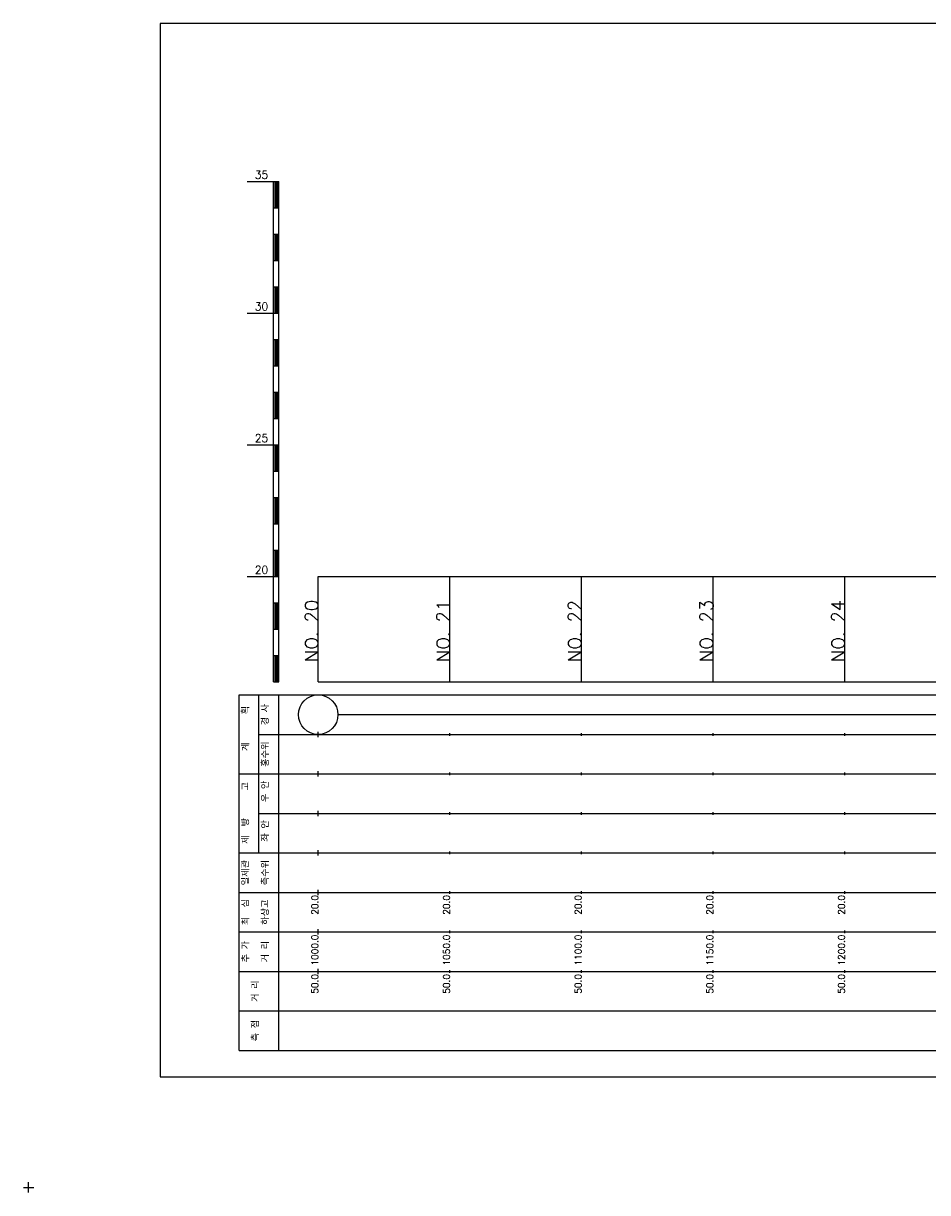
# Model space of a CAD drawing. Extents: x -504 to 685, y -2 to 1934.
# Tile 6 of 9: x -2 to 342, y 964 to 1408. Entities that reach past the tile are written whole.
import ezdxf
from ezdxf.enums import TextEntityAlignment as Align

# ---------------------------------------------------------------- set-up
doc = ezdxf.new("R2010")
doc.units = 0
doc.header["$LTSCALE"] = 5
for name, color, linetype in [('BOX', 5, 'CONTINUOUS'), ('DT1', 3, 'CONTINUOUS'), ('LT1', 4, 'CONTINUOUS'), ('ST1', 7, 'CONTINUOUS')]:
    doc.layers.add(name, color=color, linetype=linetype)
doc.styles.add('GHS', font='ROMANS.shx', dxfattribs={"bigfont": 'GHS.shx'})

msp = doc.modelspace()

# ---------------------------------------------------------------- linework, layer by layer
at = {"layer": 'BOX'}
msp.add_lwpolyline([(50, 1008), (650, 1008), (650, 1408), (50, 1408), (50, 1008)], dxfattribs=at)
at = {"layer": 'DT1'}
for p, q in [((110, 1189.08), (110, 1191.08)), ((160, 1189.58), (160, 1190.58)), ((210, 1189.58), (210, 1190.58)), ((260, 1189.58), (260, 1190.58)), ((310, 1189.58), (310, 1190.58))]:
    msp.add_line(p, q, dxfattribs=at)
at = {"layer": 'LT1'}
for p, q in [((83, 1348), (93, 1348)), ((93, 1158), (93, 1348)), ((93, 1348), (95, 1348)), ((93.5, 1347.8), (93.5, 1338.2)), ((94, 1347.8), (94, 1338.2)), ((94.5, 1347.8), (94.5, 1338.2)), ((95, 1158), (95, 1348)), ((93, 1338), (95, 1338)), ((93, 1328), (95, 1328)), ((93.5, 1327.8), (93.5, 1318.2)), ((94, 1327.8), (94, 1318.2)), ((94.5, 1327.8), (94.5, 1318.2)), ((93, 1318), (95, 1318)), ((93, 1308), (95, 1308)), ((93.5, 1307.8), (93.5, 1298.2)), ((94, 1307.8), (94, 1298.2)), ((94.5, 1307.8), (94.5, 1298.2)), ((83, 1298), (93, 1298)), ((93, 1298), (95, 1298)), ((93, 1288), (95, 1288)), ((93.5, 1287.8), (93.5, 1278.2)), ((94, 1287.8), (94, 1278.2)), ((94.5, 1287.8), (94.5, 1278.2)), ((93, 1278), (95, 1278)), ((93, 1268), (95, 1268)), ((93.5, 1267.8), (93.5, 1258.2)), ((94, 1267.8), (94, 1258.2)), ((94.5, 1267.8), (94.5, 1258.2)), ((93, 1258), (95, 1258)), ((83, 1248), (93, 1248)), ((93, 1248), (95, 1248)), ((93.5, 1247.8), (93.5, 1238.2)), ((94, 1247.8), (94, 1238.2)), ((94.5, 1247.8), (94.5, 1238.2)), ((93, 1238), (95, 1238)), ((93, 1228), (95, 1228)), ((93.5, 1227.8), (93.5, 1218.2)), ((94, 1227.8), (94, 1218.2)), ((94.5, 1227.8), (94.5, 1218.2)), ((93, 1218), (95, 1218)), ((93, 1208), (95, 1208)), ((93.5, 1207.8), (93.5, 1198.2)), ((94, 1207.8), (94, 1198.2)), ((94.5, 1207.8), (94.5, 1198.2)), ((83, 1198), (93, 1198)), ((93, 1198), (95, 1198)), ((110, 1158), (110, 1198)), ((160, 1158), (160, 1198)), ((210, 1158), (210, 1198)), ((260, 1158), (260, 1198)), ((310, 1158), (310, 1198)), ((93, 1188), (95, 1188)), ((93.5, 1187.8), (93.5, 1178.2)), ((94, 1187.8), (94, 1178.2)), ((94.5, 1187.8), (94.5, 1178.2)), ((93, 1178), (95, 1178)), ((93, 1168), (95, 1168)), ((93.5, 1167.8), (93.5, 1158.2)), ((94, 1167.8), (94, 1158.2)), ((94.5, 1167.8), (94.5, 1158.2)), ((93, 1158), (95, 1158)), ((110, 1158), (610, 1158)), ((110, 1137), (110, 1139)), ((160, 1137.5), (160, 1138.5)), ((210, 1137.5), (210, 1138.5)), ((260, 1137.5), (260, 1138.5)), ((310, 1137.5), (310, 1138.5)), ((110, 1122), (110, 1124)), ((160, 1122.5), (160, 1123.5)), ((210, 1122.5), (210, 1123.5)), ((260, 1122.5), (260, 1123.5)), ((310, 1122.5), (310, 1123.5)), ((110, 1107), (110, 1109)), ((160, 1107.5), (160, 1108.5)), ((210, 1107.5), (210, 1108.5)), ((260, 1107.5), (260, 1108.5)), ((310, 1107.5), (310, 1108.5)), ((110, 1092), (110, 1094)), ((160, 1092.5), (160, 1093.5)), ((210, 1092.5), (210, 1093.5)), ((260, 1092.5), (260, 1093.5)), ((310, 1092.5), (310, 1093.5)), ((110, 1077), (110, 1079)), ((160, 1077.5), (160, 1078.5)), ((210, 1077.5), (210, 1078.5)), ((260, 1077.5), (260, 1078.5)), ((310, 1077.5), (310, 1078.5)), ((110, 1062), (110, 1064)), ((160, 1062.5), (160, 1063.5)), ((210, 1062.5), (210, 1063.5)), ((260, 1062.5), (260, 1063.5)), ((310, 1062.5), (310, 1063.5)), ((110, 1047), (110, 1049)), ((160, 1047.5), (160, 1048.5)), ((210, 1047.5), (210, 1048.5)), ((260, 1047.5), (260, 1048.5)), ((310, 1047.5), (310, 1048.5))]:
    msp.add_line(p, q, dxfattribs=at)
msp.add_lwpolyline([(110, 1198), (160, 1198), (210, 1198), (260, 1198), (310, 1198), (360, 1198), (410, 1198), (460, 1198), (510, 1198), (560, 1198), (610, 1198)], dxfattribs=at)
at = {"layer": 'ST1'}
for p, q in [((80, 1018), (80, 1153)), ((80, 1153), (623, 1153)), ((87.5, 1123), (87.5, 1153)), ((95, 1018), (95, 1153)), ((87.5, 1138), (623, 1138)), ((80, 1123), (623, 1123)), ((87.5, 1093), (87.5, 1123)), ((87.5, 1108), (623, 1108)), ((80, 1093), (623, 1093)), ((80, 1078), (623, 1078)), ((80, 1063), (623, 1063)), ((80, 1048), (623, 1048)), ((80, 1033), (623, 1033)), ((80, 1018), (623, 1018)), ((0, 964), (0, 968)), ((-2, 966), (2, 966))]:
    msp.add_line(p, q, dxfattribs=at)
at = {"layer": 'ST1', "linetype": 'CONTINUOUS'}
msp.add_line((117.5, 1145.5), (602.5, 1145.5), dxfattribs=at)
msp.add_circle((110, 1145.5), 7.5, dxfattribs=at)

# ---------------------------------------------------------------- texts
at = {"layer": 'DT1', "style": 'GHS'}
for s, p in [('35', (91, 1349)), ('30', (91, 1299)), ('25', (91, 1249)), ('20', (91, 1199))]:
    msp.add_text(s, height=3, dxfattribs=at).set_placement(p, align=Align.RIGHT)
for s, height, p in [('NO. 20', 5, (110, 1189.08)), ('NO. 21', 5, (160, 1189.08)), ('NO. 22', 5, (210, 1189.08)), ('NO. 23', 5, (260, 1189.08)), ('NO. 24', 5, (310, 1189.08)), (' 20.0', 2.5, (110, 1077)), (' 20.0', 2.5, (160, 1077)), (' 20.0', 2.5, (210, 1077)), (' 20.0', 2.5, (260, 1077)), (' 20.0', 2.5, (310, 1077)), ('  1000.0', 2.5, (110, 1062)), ('  1050.0', 2.5, (160, 1062)), ('  1100.0', 2.5, (210, 1062)), ('  1150.0', 2.5, (260, 1062)), ('  1200.0', 2.5, (310, 1062)), ('  50.0', 2.5, (110, 1047)), ('  50.0', 2.5, (160, 1047)), ('  50.0', 2.5, (210, 1047)), ('  50.0', 2.5, (260, 1047)), ('  50.0', 2.5, (310, 1047))]:
    msp.add_text(s, height=height, rotation=90, dxfattribs=at).set_placement(p, align=Align.RIGHT)
at = {"layer": 'DT1', "linetype": 'CONTINUOUS', "style": 'GHS'}
for s, p in [('  획', (83.75, 1145.5)), ('경 사', (91.25, 1145.5)), ('   계', (83.75, 1130.5)), ('홍수위', (91.25, 1130.5)), (' 우 안', (91.25, 1115.5)), ('   고', (83.75, 1115.5)), (' 제  방', (83.75, 1100.5)), (' 좌 안', (91.25, 1100.5)), ('일제관', (83.75, 1085.5)), ('측수위', (91.25, 1085.5)), ('하상고', (91.25, 1070.5)), ('최  심', (83.75, 1070.5)), ('추 가', (83.75, 1055.5)), ('거 리', (91.25, 1055.5)), ('거 리', (87.5, 1040.5)), ('측 점', (87.5, 1025.5))]:
    msp.add_text(s, height=2.5, rotation=90, dxfattribs=at).set_placement(p, align=Align.CENTER)

doc.saveas('drawing.dxf')
